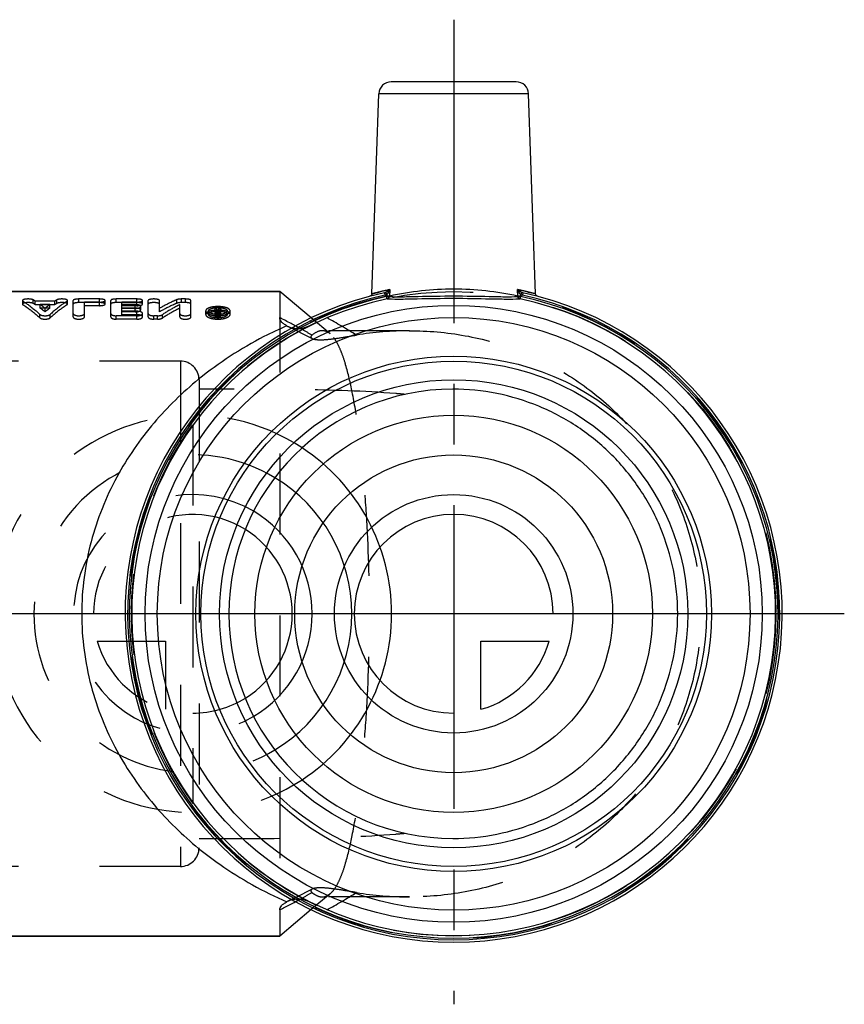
# Model space of a CAD drawing. Header units: millimetres. Extents: x 447 to 553, y 460 to 540.
# Tile 2 of 2: x 486 to 553, y 460 to 540. Entities that reach past the tile are written whole.
import ezdxf

# ---------------------------------------------------------------- set-up
doc = ezdxf.new("R2010")
doc.units = ezdxf.units.MM
doc.header["$LTSCALE"] = 65.185185
doc.linetypes.add('CENTER', pattern=[0.6, 0.375, -0.075, 0.075, -0.075])
doc.linetypes.add('HIDDEN', pattern=[0.2, 0.1, -0.1])
for name, color, linetype in [('ACHSEN_S', 7, 'CONTINUOUS'), ('KOERPER', 7, 'CONTINUOUS'), ('KONST.EL_MIT_GEO', 7, 'CONTINUOUS'), ('KURVEN', 7, 'CONTINUOUS')]:
    doc.layers.add(name, color=color, linetype=linetype)

msp = doc.modelspace()

# ---------------------------------------------------------------- linework, layer by layer
at = {"layer": 'ACHSEN_S', "color": 2, "linetype": 'CENTER'}
for p, q in [((521.292, 539.608), (521.292, 460.308)), ((552.742, 491.758), (447.292, 491.758))]:
    msp.add_line(p, q, dxfattribs=at)
at = {"layer": 'KOERPER', "color": 7, "linetype": 'Continuous'}
for p, q in [((514.696, 517.527), (515.259, 533.643)), ((527.889, 517.527), (527.326, 533.643)), ((507.292, 517.708), (469.576, 517.708)), ((509.825, 515.583), (507.292, 517.708)), ((509.824, 467.932), (507.292, 465.808)), ((507.292, 465.808), (466.992, 465.808))]:
    msp.add_line(p, q, dxfattribs=at)
at = {"layer": 'KOERPER', "color": 8, "linetype": 'HIDDEN'}
for p, q in [((507.292, 517.708), (507.292, 465.808)), ((511.344, 514.308), (509.825, 515.583)), ((517.723, 514.558), (510.736, 514.558)), ((511.344, 469.208), (509.824, 467.932)), ((517.723, 468.958), (510.735, 468.958))]:
    msp.add_line(p, q, dxfattribs=at)
at = {"layer": 'KONST.EL_MIT_GEO', "color": 7, "linetype": 'Continuous'}
for p, q in [((526.327, 534.608), (516.258, 534.608)), ((527.326, 533.643), (515.259, 533.643)), ((516.15, 517.869), (516.126, 517.31)), ((526.459, 517.31), (526.434, 517.869)), ((469.576, 517.708), (507.292, 517.708)), ((507.292, 517.708), (507.292, 515.61)), ((515.711, 517.612), (515.754, 517.417)), ((515.808, 517.643), (515.898, 517.468)), ((515.898, 517.468), (515.891, 517.308)), ((515.931, 517.116), (515.891, 517.308)), ((526.654, 517.116), (526.694, 517.308)), ((526.776, 517.643), (526.687, 517.468)), ((526.694, 517.308), (526.687, 517.468)), ((526.873, 517.612), (526.831, 517.417)), ((507.86, 514.952), (507.892, 514.936)), ((507.292, 467.906), (507.292, 465.808)), ((507.892, 468.58), (507.86, 468.564)), ((466.992, 465.808), (507.292, 465.808))]:
    msp.add_line(p, q, dxfattribs=at)
at = {"layer": 'KONST.EL_MIT_GEO', "color": 8, "linetype": 'HIDDEN'}
for p, q in [((487.445, 516.752), (487.445, 517.041)), ((489.34, 516.752), (489.34, 517.041)), ((491.113, 516.824), (491.113, 517.113)), ((492.773, 517.113), (491.113, 517.113)), ((492.773, 516.574), (492.773, 517.113)), ((494.131, 516.824), (494.131, 517.113)), ((495.792, 517.113), (494.131, 517.113)), ((495.792, 516.574), (495.792, 517.113)), ((499.002, 516.768), (499.002, 517.057)), ((499.386, 516.824), (499.386, 517.113)), ((499.688, 517.113), (499.386, 517.113)), ((499.688, 516.824), (499.688, 517.113)), ((516.128, 517.354), (515.892, 517.344)), ((515.933, 517.148), (515.892, 517.344)), ((526.693, 517.344), (526.457, 517.354)), ((526.651, 517.148), (526.693, 517.344)), ((526.687, 517.468), (526.693, 517.344)), ((486.578, 516.991), (486.578, 516.702)), ((486.616, 516.652), (486.616, 516.939)), ((487.609, 516.65), (487.609, 516.938)), ((489.176, 516.938), (487.609, 516.938)), ((489.176, 516.65), (487.609, 516.65)), ((488.007, 516.378), (488.007, 516.663)), ((488.778, 516.663), (488.007, 516.663)), ((488.778, 516.378), (488.007, 516.378)), ((488.392, 516.087), (488.392, 516.368)), ((488.778, 516.378), (488.778, 516.663)), ((489.176, 516.65), (489.176, 516.938)), ((490.169, 516.652), (490.169, 516.939)), ((490.207, 516.702), (490.207, 516.991)), ((490.66, 515.67), (490.66, 516.991)), ((492.773, 516.824), (491.113, 516.824)), ((491.565, 515.67), (491.565, 516.861)), ((492.773, 516.861), (491.565, 516.861)), ((492.773, 516.574), (491.565, 516.574)), ((493.226, 516.702), (493.226, 516.991)), ((493.679, 515.67), (493.679, 516.991)), ((495.792, 516.824), (494.131, 516.824)), ((494.584, 516.378), (494.584, 516.861)), ((495.792, 516.861), (494.584, 516.861)), ((495.641, 516.663), (494.584, 516.663)), ((495.792, 516.574), (494.584, 516.574)), ((495.641, 516.378), (494.584, 516.378)), ((494.584, 515.844), (494.584, 516.358)), ((495.641, 516.358), (494.584, 516.358)), ((495.641, 516.378), (495.641, 516.663)), ((495.641, 516.076), (495.641, 516.358)), ((496.094, 516.231), (496.094, 516.514)), ((496.245, 516.702), (496.245, 516.991)), ((496.697, 515.67), (496.697, 516.991)), ((497.603, 516.077), (497.603, 516.991)), ((499.235, 515.67), (499.235, 516.663)), ((499.688, 516.824), (499.386, 516.824)), ((500.14, 515.67), (500.14, 516.991)), ((502.083, 515.67), (502.083, 516.344)), ((502.234, 516.344), (502.083, 516.344)), ((502.234, 515.729), (502.234, 516.344)), ((502.379, 516.063), (502.379, 516.344)), ((502.533, 516.344), (502.379, 516.344)), ((502.536, 515.758), (502.533, 516.344)), ((487.978, 515.598), (487.978, 515.874)), ((488.807, 515.598), (488.807, 515.874)), ((494.131, 515.489), (494.131, 515.763)), ((495.792, 515.763), (494.131, 515.763)), ((495.792, 515.489), (494.131, 515.489)), ((495.792, 516.122), (494.584, 516.122)), ((495.641, 516.076), (494.584, 516.076)), ((495.792, 515.844), (494.584, 515.844)), ((495.792, 515.844), (495.792, 516.122)), ((495.792, 515.489), (495.792, 515.763)), ((496.245, 515.67), (496.245, 515.947)), ((497.15, 515.489), (497.15, 515.763)), ((497.452, 515.763), (497.15, 515.763)), ((497.452, 515.489), (497.15, 515.489)), ((497.452, 515.489), (497.452, 515.763)), ((497.836, 515.575), (497.836, 515.85)), ((501.328, 515.872), (501.328, 516.151)), ((501.556, 515.872), (501.556, 516.151)), ((502.234, 516.063), (502.083, 516.063)), ((502.31, 515.947), (502.083, 515.947)), ((502.31, 515.67), (502.083, 515.67)), ((502.281, 516.184), (502.234, 516.184)), ((502.31, 516.127), (502.234, 516.127)), ((502.31, 516.006), (502.234, 516.006)), ((502.281, 515.905), (502.234, 515.905)), ((502.31, 515.848), (502.234, 515.848)), ((502.31, 515.729), (502.234, 515.729)), ((502.292, 516.202), (502.281, 516.184)), ((502.281, 515.905), (502.281, 516.184)), ((502.31, 515.67), (502.31, 516.127)), ((502.533, 516.063), (502.379, 516.063)), ((502.385, 515.758), (502.385, 516.099)), ((502.428, 515.892), (502.428, 516.171)), ((503.065, 515.872), (503.065, 516.151)), ((503.292, 515.872), (503.292, 516.151)), ((499.292, 512.108), (455.733, 512.108)), ((499.292, 512.108), (499.292, 471.408)), ((500.792, 510.608), (500.792, 472.908)), ((499.292, 471.408), (455.733, 471.408)), ((508.402, 468.827), (507.892, 468.58)), ((508.925, 468.773), (509.092, 468.865))]:
    msp.add_line(p, q, dxfattribs=at)
at = {"layer": 'KONST.EL_MIT_GEO', "color": 7, "linetype": 'Continuous'}
for points in [[(514.696, 517.52), (514.695, 517.512), (514.691, 517.481), (514.681, 517.452), (514.667, 517.424), (514.649, 517.399), (514.628, 517.376), (514.603, 517.358), (514.576, 517.343), (514.547, 517.333)], [(528.038, 517.333), (528.009, 517.343), (527.982, 517.358), (527.957, 517.376), (527.935, 517.399), (527.917, 517.424), (527.903, 517.452), (527.894, 517.481), (527.889, 517.512), (527.889, 517.52)]]:
    msp.add_lwpolyline(points, dxfattribs=at)
at = {"layer": 'KONST.EL_MIT_GEO', "color": 8, "linetype": 'HIDDEN'}
for points in [[(507.892, 514.936), (508.074, 514.849), (508.415, 514.682), (508.753, 514.515), (509.087, 514.347), (509.419, 514.179), (509.747, 514.009), (509.897, 513.931)], [(509.897, 469.585), (509.734, 469.5), (509.406, 469.33), (509.074, 469.161), (508.74, 468.994), (508.402, 468.827)]]:
    msp.add_lwpolyline(points, dxfattribs=at)
msp.add_circle((521.292, 491.758), 25.95, dxfattribs=at)
at = {"layer": 'KONST.EL_MIT_GEO', "color": 7, "linetype": 'Continuous'}
for radius in [24.844, 23.862, 20.75, 20.35, 18.85]:
    msp.add_circle((521.292, 491.758), radius, dxfattribs=at)
for centre, radius, start, end in [((516.258, 533.608), 1, 89.99998, 178), ((526.327, 533.608), 1, 2, 90.00002), ((521.264, 493.468), 24.931, 101.83541, 103.54643), ((514.969, 519.242), 1.811, 305.10181, 310.68379), ((521.453, 494.047), 24.338, 76.47994, 78.18929), ((521.292, 491.758), 26.45, 102.18103, 77.81896), ((521.292, 491.758), 26.25, 102.18103, 77.81896), ((521.292, 491.758), 26.115, 101.93769, 78.06231), ((521.292, 491.758), 25.919, 101.93769, 78.06231), ((515.599, 518.131), 0.531, 282.17205, 293.19625), ((515.627, 518.001), 0.598, 282.18458, 291.90769), ((515.501, 518.358), 0.778, 293.29896, 296.64674), ((515.631, 517.991), 0.587, 291.92193, 296.96395), ((526.957, 518), 0.597, 243.0915, 257.81628), ((526.985, 518.131), 0.531, 246.80269, 257.8286), ((474.407, 451.711), 71.865, 61.9453, 62.76738), ((474.718, 452.294), 71.204, 61.61409, 61.94553), ((521.292, 491.758), 18.1, 90.18361, 269.81639), ((473.406, 533.77), 74.07, 297.2256, 297.94843), ((476.025, 528.821), 68.47, 297.95326, 298.37745)]:
    msp.add_arc(centre, radius, start, end, dxfattribs=at)
at = {"layer": 'KONST.EL_MIT_GEO', "color": 8, "linetype": 'HIDDEN'}
for centre, radius, start, end in [((521.293, 493.241), 24.66, 90.00207, 102.09155), ((521.289, 493.22), 24.68, 77.91347, 89.99291), ((482.959, 509.784), 8.532, 56.97465, 58.27287), ((493.826, 509.784), 8.532, 121.72713, 123.02535), ((521.292, 491.758), 26.15, 101.91779, 78.08221), ((515.628, 518), 0.597, 291.90769, 296.90847), ((482.988, 509.46), 8.547, 57.27496, 58.56676), ((482.015, 508.435), 10.179, 51.20397, 53.93544), ((482.067, 508.127), 10.167, 51.52553, 54.24863), ((494.77, 508.435), 10.179, 126.06456, 128.79603), ((494.718, 508.127), 10.167, 125.75137, 128.47447), ((493.797, 509.46), 8.547, 121.43324, 122.72504), ((502.298, 513.837), 2.665, 93.31022, 95.69606), ((502.31, 513.634), 2.868, 86.64956, 93.32643), ((510.101, 511.537), 9.096, 148.09473, 149.14667), ((510.324, 511.495), 9.177, 148.09812, 149.36309), ((502.32, 513.804), 2.698, 85.20545, 86.64697), ((502.305, 517.621), 1.765, 263.84381, 267.00596), ((502.31, 517.719), 1.863, 267.00033, 269.98749), ((510.012, 511.256), 9.021, 147.8004, 148.98585), ((502.31, 517.73), 1.874, 269.97578, 272.28454), ((502.312, 517.696), 1.839, 272.28747, 272.95829), ((502.317, 517.605), 1.749, 272.9292, 277.20003), ((502.347, 515.816), 0.364, 73.6825, 77.17676), ((510.194, 511.24), 9.053, 147.80184, 149.07346), ((484.01, 466.684), 55.91, 58.2092, 61.05355), ((475.217, 453.217), 70.154, 61.28316, 61.61406), ((475.563, 453.849), 69.434, 61.12551, 61.28285), ((475.804, 454.286), 68.934, 60.37007, 61.12599), ((517.749, 488.245), 26.313, 90.05959, 99.37), ((499.292, 510.608), 1.5, 0, 90), ((510.972, 439.486), 70.237, 84.76542, 85.36551), ((510.974, 544.015), 70.222, 274.63434, 275.2344), ((499.292, 472.908), 1.5, 270, 360), ((476.461, 528.008), 67.548, 298.37972, 298.72514), ((475.366, 529.994), 69.816, 298.88636, 299.63235), ((484.221, 516.495), 55.513, 298.92369, 301.78867), ((517.749, 495.272), 26.315, 260.62894, 269.94153)]:
    msp.add_arc(centre, radius, start, end, dxfattribs=at)
for points, knots in [([(516.15, 517.869), (515.789, 517.794), (515.305, 517.675), (514.82, 517.557), (514.696, 517.52)], [0, 0, 0, 0, 0.739568, 1, 1, 1, 1]), ([(516.15, 517.869), (516.126, 517.848), (516.02, 517.762), (515.905, 517.685), (515.808, 517.643)], [0, 0, 0, 0, 0.229897, 1, 1, 1, 1]), ([(516.15, 517.869), (516.122, 517.796), (516.053, 517.653), (515.959, 517.521), (515.898, 517.468)], [0, 0, 0, 0, 0.490882, 1, 1, 1, 1]), ([(527.889, 517.52), (527.888, 517.518), (527.877, 517.526), (527.862, 517.525), (527.831, 517.536), (527.79, 517.546), (527.737, 517.561), (527.643, 517.585), (527.498, 517.623), (527.291, 517.674), (527.041, 517.735), (526.751, 517.802), (526.544, 517.846), (526.434, 517.869)], [0, 0, 0, 0, 0.004118, 0.016477, 0.037063, 0.065796, 0.102578, 0.147311, 0.260204, 0.403366, 0.57553, 0.775087, 1, 1, 1, 1]), ([(526.776, 517.643), (526.742, 517.658), (526.62, 517.722), (526.51, 517.804), (526.434, 517.869)], [0, 0, 0, 0, 0.274169, 1, 1, 1, 1]), ([(526.687, 517.468), (526.626, 517.521), (526.531, 517.653), (526.463, 517.796), (526.434, 517.869)], [0, 0, 0, 0, 0.509113, 1, 1, 1, 1]), ([(487.445, 517.041), (487.419, 517.057), (487.35, 517.081), (487.181, 517.113), (486.951, 517.119), (486.735, 517.091), (486.612, 517.046), (486.578, 517.007), (486.578, 516.991)], [0, 0, 0, 0, 0.100807, 0.237954, 0.566172, 0.853699, 0.945257, 1, 1, 1, 1]), ([(490.207, 516.991), (490.207, 517.007), (490.173, 517.046), (490.051, 517.09), (489.835, 517.119), (489.605, 517.113), (489.435, 517.081), (489.365, 517.057), (489.34, 517.041)], [0, 0, 0, 0, 0.053962, 0.144892, 0.43204, 0.761261, 0.899962, 1, 1, 1, 1]), ([(491.113, 517.113), (491.005, 517.113), (490.859, 517.099), (490.707, 517.055), (490.66, 517.01), (490.66, 516.991)], [0, 0, 0, 0, 0.661394, 0.879564, 1, 1, 1, 1]), ([(493.226, 516.991), (493.226, 517.01), (493.178, 517.055), (493.027, 517.099), (492.88, 517.113), (492.773, 517.113)], [0, 0, 0, 0, 0.120924, 0.337009, 1, 1, 1, 1]), ([(494.131, 517.113), (494.024, 517.113), (493.878, 517.099), (493.726, 517.055), (493.679, 517.01), (493.679, 516.991)], [0, 0, 0, 0, 0.661394, 0.879564, 1, 1, 1, 1]), ([(496.245, 516.991), (496.245, 517.01), (496.197, 517.055), (496.046, 517.099), (495.899, 517.113), (495.792, 517.113)], [0, 0, 0, 0, 0.120924, 0.337009, 1, 1, 1, 1]), ([(497.603, 516.991), (497.603, 517.011), (497.555, 517.055), (497.404, 517.099), (497.151, 517.124), (496.897, 517.099), (496.745, 517.055), (496.697, 517.01), (496.697, 516.991)], [0, 0, 0, 0, 0.060641, 0.169277, 0.499398, 0.829884, 0.939809, 1, 1, 1, 1]), ([(499.002, 517.057), (498.884, 517.006), (498.409, 516.792), (497.945, 516.552), (497.603, 516.358)], [0, 0, 0, 0, 0.245425, 1, 1, 1, 1]), ([(499.386, 517.113), (499.313, 517.113), (499.183, 517.105), (499.054, 517.079), (499.002, 517.057)], [0, 0, 0, 0, 0.562155, 1, 1, 1, 1]), ([(500.14, 516.991), (500.14, 517.011), (500.093, 517.055), (499.941, 517.099), (499.795, 517.113), (499.688, 517.113)], [0, 0, 0, 0, 0.121785, 0.338154, 1, 1, 1, 1]), ([(516.012, 517.165), (516.047, 517.172), (516.116, 517.228), (516.13, 517.311), (516.128, 517.354)], [0, 0, 0, 0, 0.458909, 1, 1, 1, 1]), ([(526.573, 517.165), (526.537, 517.172), (526.469, 517.228), (526.455, 517.311), (526.457, 517.354)], [0, 0, 0, 0, 0.458906, 1, 1, 1, 1]), ([(486.578, 516.991), (486.578, 516.986), (486.583, 516.964), (486.602, 516.949), (486.616, 516.939)], [0, 0, 0, 0, 0.202261, 1, 1, 1, 1]), ([(487.445, 516.752), (487.419, 516.768), (487.35, 516.792), (487.181, 516.823), (486.951, 516.829), (486.735, 516.801), (486.612, 516.757), (486.578, 516.719), (486.578, 516.702)], [0, 0, 0, 0, 0.10074, 0.237958, 0.566484, 0.854202, 0.945653, 1, 1, 1, 1]), ([(486.578, 516.702), (486.578, 516.698), (486.583, 516.676), (486.602, 516.661), (486.616, 516.652)], [0, 0, 0, 0, 0.201453, 1, 1, 1, 1]), ([(486.616, 516.939), (486.732, 516.864), (487.208, 516.539), (487.655, 516.17), (487.978, 515.874)], [0, 0, 0, 0, 0.238999, 1, 1, 1, 1]), ([(486.616, 516.652), (486.732, 516.577), (487.208, 516.256), (487.654, 515.892), (487.978, 515.598)], [0, 0, 0, 0, 0.23917, 1, 1, 1, 1]), ([(490.169, 516.939), (490.053, 516.864), (489.577, 516.539), (489.13, 516.17), (488.807, 515.874)], [0, 0, 0, 0, 0.238999, 1, 1, 1, 1]), ([(490.169, 516.652), (490.053, 516.577), (489.577, 516.256), (489.131, 515.892), (488.807, 515.598)], [0, 0, 0, 0, 0.23917, 1, 1, 1, 1]), ([(490.207, 516.702), (490.207, 516.719), (490.173, 516.757), (490.051, 516.801), (489.835, 516.829), (489.605, 516.823), (489.435, 516.792), (489.365, 516.768), (489.34, 516.752)], [0, 0, 0, 0, 0.053569, 0.144389, 0.431726, 0.761256, 0.900029, 1, 1, 1, 1]), ([(490.169, 516.939), (490.174, 516.943), (490.192, 516.956), (490.207, 516.976), (490.207, 516.991)], [0, 0, 0, 0, 0.325288, 1, 1, 1, 1]), ([(490.169, 516.652), (490.174, 516.655), (490.192, 516.668), (490.207, 516.688), (490.207, 516.702)], [0, 0, 0, 0, 0.326312, 1, 1, 1, 1]), ([(491.113, 516.824), (491.005, 516.824), (490.859, 516.81), (490.707, 516.766), (490.66, 516.722), (490.66, 516.702)], [0, 0, 0, 0, 0.662194, 0.880309, 1, 1, 1, 1]), ([(492.773, 516.861), (492.881, 516.861), (493.028, 516.876), (493.178, 516.925), (493.226, 516.971), (493.226, 516.991)], [0, 0, 0, 0, 0.659843, 0.877397, 1, 1, 1, 1]), ([(493.226, 516.702), (493.226, 516.722), (493.178, 516.766), (493.027, 516.81), (492.88, 516.824), (492.773, 516.824)], [0, 0, 0, 0, 0.120178, 0.336207, 1, 1, 1, 1]), ([(492.773, 516.574), (492.88, 516.574), (493.027, 516.589), (493.178, 516.638), (493.226, 516.683), (493.226, 516.702)], [0, 0, 0, 0, 0.660678, 0.878155, 1, 1, 1, 1]), ([(494.131, 516.824), (494.024, 516.824), (493.878, 516.81), (493.726, 516.766), (493.679, 516.722), (493.679, 516.702)], [0, 0, 0, 0, 0.662194, 0.880309, 1, 1, 1, 1]), ([(496.094, 516.514), (496.094, 516.537), (496.051, 516.589), (495.949, 516.627), (495.807, 516.657), (495.698, 516.663), (495.641, 516.663)], [0, 0, 0, 0, 0.134633, 0.351889, 0.654937, 1, 1, 1, 1]), ([(495.641, 516.358), (495.749, 516.358), (495.897, 516.375), (496.051, 516.438), (496.094, 516.491), (496.094, 516.514)], [0, 0, 0, 0, 0.644091, 0.863438, 1, 1, 1, 1]), ([(496.094, 516.231), (496.094, 516.254), (496.051, 516.306), (495.896, 516.363), (495.749, 516.378), (495.641, 516.378)], [0, 0, 0, 0, 0.133974, 0.351519, 1, 1, 1, 1]), ([(495.792, 516.861), (495.899, 516.861), (496.046, 516.876), (496.197, 516.925), (496.245, 516.971), (496.245, 516.991)], [0, 0, 0, 0, 0.659843, 0.877397, 1, 1, 1, 1]), ([(496.245, 516.702), (496.245, 516.722), (496.197, 516.766), (496.046, 516.81), (495.899, 516.824), (495.792, 516.824)], [0, 0, 0, 0, 0.120178, 0.336207, 1, 1, 1, 1]), ([(495.792, 516.574), (495.899, 516.574), (496.046, 516.589), (496.197, 516.638), (496.245, 516.683), (496.245, 516.702)], [0, 0, 0, 0, 0.660678, 0.878155, 1, 1, 1, 1]), ([(497.603, 516.702), (497.603, 516.722), (497.555, 516.766), (497.404, 516.81), (497.151, 516.834), (496.897, 516.81), (496.745, 516.766), (496.697, 516.722), (496.697, 516.702)], [0, 0, 0, 0, 0.060268, 0.168877, 0.499397, 0.830283, 0.940182, 1, 1, 1, 1]), ([(499.002, 516.768), (498.884, 516.717), (498.409, 516.506), (497.945, 516.269), (497.603, 516.077)], [0, 0, 0, 0, 0.245515, 1, 1, 1, 1]), ([(499.235, 516.663), (499.117, 516.602), (498.64, 516.35), (498.177, 516.072), (497.836, 515.85)], [0, 0, 0, 0, 0.245328, 1, 1, 1, 1]), ([(499.235, 516.378), (499.117, 516.318), (498.641, 516.069), (498.178, 515.794), (497.836, 515.575)], [0, 0, 0, 0, 0.245422, 1, 1, 1, 1]), ([(499.386, 516.824), (499.313, 516.824), (499.183, 516.815), (499.054, 516.79), (499.002, 516.768)], [0, 0, 0, 0, 0.562311, 1, 1, 1, 1]), ([(500.14, 516.702), (500.14, 516.722), (500.092, 516.766), (499.941, 516.81), (499.795, 516.824), (499.688, 516.824)], [0, 0, 0, 0, 0.121037, 0.337353, 1, 1, 1, 1]), ([(501.426, 516.308), (501.411, 516.297), (501.363, 516.257), (501.328, 516.195), (501.328, 516.151)], [0, 0, 0, 0, 0.299041, 1, 1, 1, 1]), ([(501.822, 516.458), (501.781, 516.45), (501.644, 516.418), (501.506, 516.368), (501.426, 516.308)], [0, 0, 0, 0, 0.294411, 1, 1, 1, 1]), ([(501.556, 516.151), (501.556, 516.192), (501.623, 516.286), (501.795, 516.359), (502.032, 516.413), (502.309, 516.43), (502.586, 516.413), (502.824, 516.36), (502.997, 516.287), (503.065, 516.192), (503.065, 516.151)], [0, 0, 0, 0, 0.071187, 0.180942, 0.328856, 0.498938, 0.669705, 0.81777, 0.928399, 1, 1, 1, 1]), ([(502.799, 516.458), (502.779, 516.462), (502.695, 516.477), (502.61, 516.487), (502.546, 516.492)], [0, 0, 0, 0, 0.240228, 1, 1, 1, 1]), ([(503.195, 516.308), (503.172, 516.325), (503.049, 516.398), (502.91, 516.436), (502.799, 516.458)], [0, 0, 0, 0, 0.205403, 1, 1, 1, 1]), ([(503.292, 516.151), (503.292, 516.165), (503.282, 516.229), (503.234, 516.279), (503.195, 516.308)], [0, 0, 0, 0, 0.222667, 1, 1, 1, 1]), ([(487.978, 515.874), (488.023, 515.832), (488.165, 515.779), (488.392, 515.754), (488.619, 515.779), (488.761, 515.832), (488.807, 515.874)], [0, 0, 0, 0, 0.212884, 0.499056, 0.785835, 1, 1, 1, 1]), ([(487.978, 515.598), (488.024, 515.557), (488.165, 515.504), (488.392, 515.48), (488.619, 515.504), (488.761, 515.556), (488.807, 515.598)], [0, 0, 0, 0, 0.212644, 0.499055, 0.786075, 1, 1, 1, 1]), ([(490.66, 515.947), (490.66, 515.885), (490.788, 515.81), (490.943, 515.773), (491.112, 515.758), (491.281, 515.773), (491.437, 515.809), (491.565, 515.884), (491.565, 515.947)], [0, 0, 0, 0, 0.181676, 0.329804, 0.49949, 0.669091, 0.817565, 1, 1, 1, 1]), ([(490.66, 515.67), (490.66, 515.609), (490.788, 515.535), (490.943, 515.498), (491.112, 515.484), (491.281, 515.498), (491.436, 515.534), (491.565, 515.608), (491.565, 515.67)], [0, 0, 0, 0, 0.181084, 0.32943, 0.499488, 0.669462, 0.818157, 1, 1, 1, 1]), ([(493.679, 515.947), (493.679, 515.885), (493.807, 515.809), (493.963, 515.773), (494.074, 515.763), (494.131, 515.763)], [0, 0, 0, 0, 0.36296, 0.661974, 1, 1, 1, 1]), ([(493.679, 515.67), (493.679, 515.609), (493.807, 515.534), (493.963, 515.498), (494.074, 515.489), (494.131, 515.489)], [0, 0, 0, 0, 0.361774, 0.661231, 1, 1, 1, 1]), ([(495.641, 516.076), (495.749, 516.076), (495.896, 516.094), (496.05, 516.156), (496.094, 516.209), (496.094, 516.231)], [0, 0, 0, 0, 0.645127, 0.864348, 1, 1, 1, 1]), ([(495.792, 515.763), (495.85, 515.763), (495.961, 515.773), (496.117, 515.81), (496.245, 515.885), (496.245, 515.947)], [0, 0, 0, 0, 0.339934, 0.637457, 1, 1, 1, 1]), ([(496.245, 515.67), (496.245, 515.731), (496.115, 515.802), (495.961, 515.835), (495.849, 515.844), (495.792, 515.844)], [0, 0, 0, 0, 0.357501, 0.659307, 1, 1, 1, 1]), ([(495.792, 515.489), (495.85, 515.489), (495.961, 515.498), (496.116, 515.535), (496.245, 515.609), (496.245, 515.67)], [0, 0, 0, 0, 0.340681, 0.638643, 1, 1, 1, 1]), ([(496.245, 515.947), (496.245, 515.99), (496.171, 516.052), (496.064, 516.09), (495.989, 516.106), (495.948, 516.112)], [0, 0, 0, 0, 0.365164, 0.652403, 1, 1, 1, 1]), ([(496.697, 515.947), (496.697, 515.885), (496.826, 515.809), (496.981, 515.773), (497.093, 515.763), (497.15, 515.763)], [0, 0, 0, 0, 0.36296, 0.661974, 1, 1, 1, 1]), ([(496.697, 515.67), (496.697, 515.609), (496.826, 515.534), (496.981, 515.498), (497.093, 515.489), (497.15, 515.489)], [0, 0, 0, 0, 0.361774, 0.661231, 1, 1, 1, 1]), ([(497.452, 515.763), (497.525, 515.763), (497.657, 515.776), (497.786, 515.818), (497.836, 515.85)], [0, 0, 0, 0, 0.552361, 1, 1, 1, 1]), ([(497.452, 515.489), (497.525, 515.489), (497.657, 515.501), (497.786, 515.543), (497.836, 515.575)], [0, 0, 0, 0, 0.552696, 1, 1, 1, 1]), ([(499.235, 515.947), (499.235, 515.885), (499.363, 515.81), (499.519, 515.773), (499.687, 515.758), (499.856, 515.773), (500.012, 515.809), (500.14, 515.884), (500.14, 515.947)], [0, 0, 0, 0, 0.181676, 0.329804, 0.49949, 0.669091, 0.817565, 1, 1, 1, 1]), ([(499.235, 515.67), (499.235, 515.609), (499.363, 515.535), (499.519, 515.498), (499.687, 515.484), (499.856, 515.498), (500.011, 515.534), (500.14, 515.608), (500.14, 515.67)], [0, 0, 0, 0, 0.181084, 0.32943, 0.499488, 0.669462, 0.818157, 1, 1, 1, 1]), ([(503.292, 515.872), (503.292, 515.924), (503.233, 516.008), (503.121, 516.076), (502.944, 516.149), (502.669, 516.205), (502.309, 516.227), (501.949, 516.204), (501.674, 516.148), (501.498, 516.075), (501.386, 516.007), (501.328, 515.924), (501.328, 515.872)], [0, 0, 0, 0, 0.07083, 0.120714, 0.181256, 0.329507, 0.500766, 0.671518, 0.819835, 0.880165, 0.92963, 1, 1, 1, 1]), ([(501.328, 516.151), (501.328, 516.097), (501.387, 516.01), (501.5, 515.933), (501.676, 515.849), (501.951, 515.781), (502.312, 515.753), (502.673, 515.782), (502.947, 515.85), (503.123, 515.934), (503.234, 516.011), (503.292, 516.097), (503.292, 516.151)], [0, 0, 0, 0, 0.072717, 0.123741, 0.184923, 0.3324, 0.500786, 0.668676, 0.816249, 0.877226, 0.927817, 1, 1, 1, 1]), ([(501.328, 515.872), (501.328, 515.819), (501.388, 515.732), (501.5, 515.656), (501.676, 515.574), (501.951, 515.507), (502.312, 515.479), (502.673, 515.507), (502.947, 515.575), (503.123, 515.658), (503.234, 515.733), (503.292, 515.819), (503.292, 515.872)], [0, 0, 0, 0, 0.072225, 0.123159, 0.184345, 0.332037, 0.500787, 0.66904, 0.816828, 0.877808, 0.928307, 1, 1, 1, 1]), ([(502.115, 515.866), (502.04, 515.875), (501.9, 515.9), (501.703, 515.965), (501.555, 516.072), (501.556, 516.151)], [0, 0, 0, 0, 0.346234, 0.638023, 1, 1, 1, 1]), ([(501.556, 515.872), (501.556, 515.912), (501.623, 516.006), (501.795, 516.078), (502.032, 516.131), (502.309, 516.148), (502.585, 516.131), (502.797, 516.087), (502.933, 516.03), (503.02, 515.977), (503.065, 515.912), (503.065, 515.872)], [0, 0, 0, 0, 0.070637, 0.180233, 0.328263, 0.498601, 0.669647, 0.817889, 0.878671, 0.928907, 1, 1, 1, 1]), ([(503.065, 515.872), (503.065, 515.831), (502.998, 515.735), (502.827, 515.655), (502.589, 515.594), (502.312, 515.574), (502.035, 515.593), (501.796, 515.654), (501.624, 515.734), (501.556, 515.831), (501.556, 515.872)], [0, 0, 0, 0, 0.0717, 0.18263, 0.330304, 0.498822, 0.668046, 0.815903, 0.92779, 1, 1, 1, 1]), ([(502.31, 516.127), (502.328, 516.127), (502.353, 516.126), (502.385, 516.108), (502.385, 516.099)], [0, 0, 0, 0, 0.643578, 1, 1, 1, 1]), ([(502.31, 515.947), (502.364, 515.947), (502.44, 515.952), (502.536, 516.005), (502.536, 516.035)], [0, 0, 0, 0, 0.637733, 1, 1, 1, 1]), ([(502.385, 516.035), (502.385, 516.025), (502.353, 516.008), (502.328, 516.006), (502.31, 516.006)], [0, 0, 0, 0, 0.361697, 1, 1, 1, 1]), ([(502.31, 515.848), (502.328, 515.848), (502.353, 515.847), (502.385, 515.83), (502.385, 515.82)], [0, 0, 0, 0, 0.644715, 1, 1, 1, 1]), ([(502.385, 515.758), (502.385, 515.748), (502.353, 515.731), (502.328, 515.729), (502.31, 515.729)], [0, 0, 0, 0, 0.360535, 1, 1, 1, 1]), ([(502.31, 515.67), (502.364, 515.67), (502.44, 515.675), (502.536, 515.728), (502.536, 515.758)], [0, 0, 0, 0, 0.638901, 1, 1, 1, 1]), ([(502.536, 515.82), (502.536, 515.828), (502.527, 515.851), (502.486, 515.876), (502.45, 515.887), (502.428, 515.892)], [0, 0, 0, 0, 0.164891, 0.506882, 1, 1, 1, 1]), ([(502.534, 516.111), (502.531, 516.117), (502.511, 516.145), (502.476, 516.158), (502.45, 516.166)], [0, 0, 0, 0, 0.181888, 1, 1, 1, 1]), ([(502.536, 516.099), (502.536, 516.101), (502.535, 516.105), (502.534, 516.109), (502.534, 516.111)], [0, 0, 0, 0, 0.498389, 1, 1, 1, 1]), ([(503.065, 516.151), (503.065, 516.076), (502.929, 515.971), (502.741, 515.906), (502.608, 515.879), (502.536, 515.87)], [0, 0, 0, 0, 0.361669, 0.653551, 1, 1, 1, 1]), ([(508.306, 514.787), (508.528, 514.734), (508.999, 514.705), (509.447, 514.848), (509.655, 514.952)], [0, 0, 0, 0, 0.49515, 1, 1, 1, 1]), ([(509.885, 514.207), (509.84, 514.171), (509.769, 514.098), (509.814, 513.98), (509.866, 513.947), (509.897, 513.931)], [0, 0, 0, 0, 0.491017, 0.703568, 1, 1, 1, 1]), ([(510.716, 514.558), (510.649, 514.558), (510.344, 514.52), (510.072, 514.353), (509.885, 514.207)], [0, 0, 0, 0, 0.220095, 1, 1, 1, 1]), ([(509.897, 513.931), (509.958, 513.899), (510.126, 513.853), (510.59, 513.81), (511.352, 513.868), (512.37, 514.021), (513.096, 514.146), (513.465, 514.207)], [0, 0, 0, 0, 0.057572, 0.142613, 0.38733, 0.689134, 1, 1, 1, 1]), ([(511.345, 514.307), (511.253, 514.384), (511.057, 514.512), (510.825, 514.558), (510.716, 514.558)], [0, 0, 0, 0, 0.524841, 1, 1, 1, 1]), ([(511.345, 469.209), (511.473, 469.316), (511.72, 469.605), (512.033, 470.154), (512.332, 470.866), (512.742, 472.122), (513.188, 474.084), (513.634, 476.858), (514.006, 480.123), (514.395, 485.14), (514.587, 491.758), (514.395, 498.375), (514.006, 503.392), (513.634, 506.657), (513.188, 509.432), (512.742, 511.393), (512.333, 512.65), (512.033, 513.361), (511.72, 513.911), (511.473, 514.2), (511.345, 514.307)], [0, 0, 0, 0, 0.010862, 0.024465, 0.041155, 0.061063, 0.110509, 0.172076, 0.244174, 0.324628, 0.499998, 0.675369, 0.755823, 0.827922, 0.88949, 0.938936, 0.958844, 0.975534, 0.989138, 1, 1, 1, 1]), ([(517.722, 514.558), (519.224, 514.559), (522.241, 514.295), (526.618, 513.072), (530.695, 511.03), (534.3, 508.221), (537.281, 504.742), (539.505, 500.726), (540.878, 496.337), (541.342, 491.758), (540.878, 487.179), (539.505, 482.79), (537.281, 478.774), (534.301, 475.294), (530.695, 472.486), (526.619, 470.444), (522.241, 469.221), (519.225, 468.957), (517.722, 468.958)], [0, 0, 0, 0, 0.061997, 0.124169, 0.186486, 0.248942, 0.311535, 0.37426, 0.437097, 0.5, 0.562903, 0.625741, 0.688466, 0.751059, 0.813515, 0.875832, 0.938003, 1, 1, 1, 1]), ([(516.648, 509.493), (514.061, 509.703), (508.771, 509.861), (503.485, 509.857), (500.792, 509.858)], [0, 0, 0, 0, 0.490766, 1, 1, 1, 1]), ([(500.792, 473.658), (503.485, 473.658), (508.771, 473.654), (514.061, 473.812), (516.648, 474.022)], [0, 0, 0, 0, 0.509234, 1, 1, 1, 1]), ([(509.897, 469.585), (509.866, 469.569), (509.814, 469.536), (509.769, 469.417), (509.84, 469.344), (509.885, 469.309)], [0, 0, 0, 0, 0.296433, 0.508984, 1, 1, 1, 1]), ([(513.465, 469.309), (513.096, 469.369), (512.37, 469.495), (511.352, 469.648), (510.59, 469.706), (510.126, 469.662), (509.958, 469.617), (509.897, 469.585)], [0, 0, 0, 0, 0.310866, 0.61267, 0.857387, 0.942428, 1, 1, 1, 1]), ([(509.655, 468.564), (509.447, 468.668), (508.999, 468.811), (508.528, 468.782), (508.306, 468.728)], [0, 0, 0, 0, 0.50485, 1, 1, 1, 1]), ([(509.885, 469.309), (509.954, 469.254), (510.199, 469.079), (510.501, 468.958), (510.716, 468.958)], [0, 0, 0, 0, 0.290134, 1, 1, 1, 1]), ([(510.716, 468.958), (510.825, 468.957), (511.057, 469.004), (511.253, 469.131), (511.345, 469.209)], [0, 0, 0, 0, 0.475149, 1, 1, 1, 1])]:
    msp.add_open_spline(points, degree=3, knots=knots, dxfattribs=at)
at = {"layer": 'KONST.EL_MIT_GEO', "color": 7, "linetype": 'Continuous'}
for points, knots in [([(515.898, 517.468), (515.959, 517.521), (516.053, 517.653), (516.122, 517.796), (516.15, 517.869)], [0, 0, 0, 0, 0.509113, 1, 1, 1, 1]), ([(526.434, 517.869), (526.463, 517.796), (526.531, 517.653), (526.626, 517.521), (526.687, 517.468)], [0, 0, 0, 0, 0.490882, 1, 1, 1, 1]), ([(526.434, 517.869), (526.458, 517.848), (526.564, 517.762), (526.679, 517.685), (526.776, 517.643)], [0, 0, 0, 0, 0.229897, 1, 1, 1, 1]), ([(514.696, 517.52), (514.696, 517.519), (514.701, 517.523), (514.709, 517.522), (514.724, 517.528), (514.754, 517.535), (514.808, 517.55), (514.888, 517.571), (514.991, 517.598), (515.172, 517.644), (515.319, 517.681), (515.424, 517.706)], [0, 0, 0, 0, 0.004009, 0.01604, 0.036094, 0.06416, 0.144076, 0.255263, 0.397184, 0.56918, 1, 1, 1, 1]), ([(515.85, 517.662), (515.864, 517.67), (515.92, 517.699), (515.973, 517.734), (516.011, 517.76)], [0, 0, 0, 0, 0.261634, 1, 1, 1, 1]), ([(515.891, 517.308), (515.913, 517.309), (515.991, 517.311), (516.07, 517.312), (516.126, 517.31)], [0, 0, 0, 0, 0.284561, 1, 1, 1, 1]), ([(515.931, 517.116), (515.938, 517.117), (515.964, 517.122), (515.991, 517.125), (516.009, 517.125)], [0, 0, 0, 0, 0.284735, 1, 1, 1, 1]), ([(516.009, 517.125), (516.026, 517.131), (516.092, 517.17), (516.123, 517.252), (516.126, 517.31)], [0, 0, 0, 0, 0.229957, 1, 1, 1, 1]), ([(516.009, 517.125), (516.365, 517.109), (517.147, 517.107), (518.908, 517.144), (520.314, 517.17), (521.292, 517.17)], [0, 0, 0, 0, 0.201912, 0.444277, 1, 1, 1, 1]), ([(516.126, 517.31), (516.474, 517.295), (517.241, 517.294), (518.962, 517.333), (520.336, 517.36), (521.292, 517.36)], [0, 0, 0, 0, 0.202355, 0.44491, 1, 1, 1, 1]), ([(521.292, 517.36), (522.249, 517.36), (523.623, 517.333), (525.344, 517.294), (526.111, 517.295), (526.459, 517.31)], [0, 0, 0, 0, 0.555216, 0.797734, 1, 1, 1, 1]), ([(521.292, 517.17), (522.271, 517.17), (523.677, 517.144), (525.438, 517.107), (526.22, 517.109), (526.575, 517.125)], [0, 0, 0, 0, 0.555849, 0.798174, 1, 1, 1, 1]), ([(526.459, 517.31), (526.475, 517.311), (526.553, 517.312), (526.632, 517.31), (526.694, 517.308)], [0, 0, 0, 0, 0.202287, 1, 1, 1, 1]), ([(526.575, 517.125), (526.559, 517.131), (526.493, 517.17), (526.462, 517.252), (526.459, 517.31)], [0, 0, 0, 0, 0.229964, 1, 1, 1, 1]), ([(526.575, 517.125), (526.581, 517.125), (526.607, 517.124), (526.633, 517.12), (526.654, 517.116)], [0, 0, 0, 0, 0.201945, 1, 1, 1, 1]), ([(527.143, 517.71), (527.329, 517.666), (527.577, 517.6), (527.826, 517.539), (527.889, 517.52)], [0, 0, 0, 0, 0.744308, 1, 1, 1, 1]), ([(507.86, 514.952), (507.772, 514.996), (507.616, 515.086), (507.43, 515.25), (507.317, 515.427), (507.292, 515.552), (507.292, 515.61)], [0, 0, 0, 0, 0.322278, 0.590354, 0.810184, 1, 1, 1, 1]), ([(507.86, 514.952), (507.237, 514.681), (504.73, 513.496), (502.381, 511.972), (500.759, 510.649)], [0, 0, 0, 0, 0.245017, 1, 1, 1, 1]), ([(500.759, 510.649), (499.463, 509.591), (496.983, 507.178), (493.945, 502.778), (491.847, 497.543), (491.085, 491.757), (491.847, 485.972), (493.946, 480.737), (496.983, 476.337), (499.463, 473.924), (500.759, 472.866)], [0, 0, 0, 0, 0.115232, 0.236865, 0.365717, 0.500002, 0.634288, 0.763138, 0.88477, 1, 1, 1, 1]), ([(521.234, 473.658), (522.416, 473.662), (524.787, 473.9), (528.2, 474.939), (531.348, 476.622), (534.107, 478.885), (536.373, 481.643), (538.057, 484.79), (539.094, 488.206), (539.444, 491.758), (539.094, 495.31), (538.057, 498.725), (536.373, 501.872), (534.107, 504.63), (531.348, 506.894), (528.2, 508.576), (524.787, 509.616), (522.416, 509.854), (521.234, 509.858)], [0, 0, 0, 0, 0.062503, 0.125, 0.187501, 0.250001, 0.312501, 0.375001, 0.4375, 0.5, 0.5625, 0.624999, 0.687499, 0.749999, 0.812499, 0.875, 0.937497, 1, 1, 1, 1]), ([(500.759, 472.866), (501.309, 472.417), (503.522, 470.745), (505.968, 469.386), (507.859, 468.563)], [0, 0, 0, 0, 0.25608, 1, 1, 1, 1]), ([(507.292, 467.906), (507.292, 467.963), (507.317, 468.089), (507.43, 468.265), (507.616, 468.429), (507.772, 468.52), (507.859, 468.563)], [0, 0, 0, 0, 0.18982, 0.409649, 0.67772, 1, 1, 1, 1])]:
    msp.add_open_spline(points, degree=3, knots=knots, dxfattribs=at)
at = {"layer": 'KONST.EL_MIT_GEO', "color": 8, "linetype": 'HIDDEN'}
for points in [[(502.033, 516.489), (501.963, 516.481), (501.892, 516.471), (501.822, 516.458)], [(495.948, 516.112), (495.896, 516.119), (495.844, 516.122), (495.792, 516.122)]]:
    msp.add_open_spline(points, degree=3, dxfattribs=at)
at = {"layer": 'KONST.EL_MIT_GEO', "color": 7, "linetype": 'Continuous'}
for points in [[(507.892, 514.936), (508.025, 514.872), (508.164, 514.822), (508.306, 514.787)], [(508.306, 468.728), (508.164, 468.694), (508.025, 468.643), (507.892, 468.58)]]:
    msp.add_open_spline(points, degree=3, dxfattribs=at)
at = {"layer": 'KURVEN', "color": 8, "linetype": 'HIDDEN'}
for p, q in [((500.292, 506.998), (500.292, 476.513)), ((503.193, 491.758), (484.292, 491.758)), ((492.601, 489.558), (498.092, 489.558)), ((498.092, 489.558), (498.092, 484.066))]:
    msp.add_line(p, q, dxfattribs=at)
at = {"layer": 'KURVEN', "color": 40, "linetype": 'Continuous'}
for p, q in [((537.292, 491.758), (503.193, 491.758)), ((521.292, 491.758), (521.292, 482.158)), ((523.492, 489.558), (528.984, 489.558)), ((523.492, 484.066), (523.492, 489.558))]:
    msp.add_line(p, q, dxfattribs=at)
for radius in [16, 12.8, 9.6]:
    msp.add_circle((521.292, 491.758), radius, dxfattribs=at)
at = {"layer": 'KURVEN', "color": 8, "linetype": 'HIDDEN'}
for radius, start, end in [(16, 56.63285, 303.36727), (12.8, 58.93488, 301.06539), (9.6, 59.32352, 300.67709), (8, 58.07833, 180), (8, 195.96201, 254.03799), (8, 270, 301.92147)]:
    msp.add_arc((500.292, 491.758), radius, start, end, dxfattribs=at)
at = {"layer": 'KURVEN', "color": 40, "linetype": 'Continuous'}
for centre, radius, start, end in [((500.292, 491.758), 16, 303.36727, 56.63285), ((500.292, 491.758), 12.8, 301.06539, 58.93488), ((500.292, 491.758), 9.6, 300.67709, 59.32352), ((521.292, 491.758), 8, 0, 270), ((500.292, 491.758), 8, 301.92147, 58.07833), ((521.292, 491.758), 8, 285.96201, 344.03799)]:
    msp.add_arc(centre, radius, start, end, dxfattribs=at)

doc.saveas('drawing.dxf')
